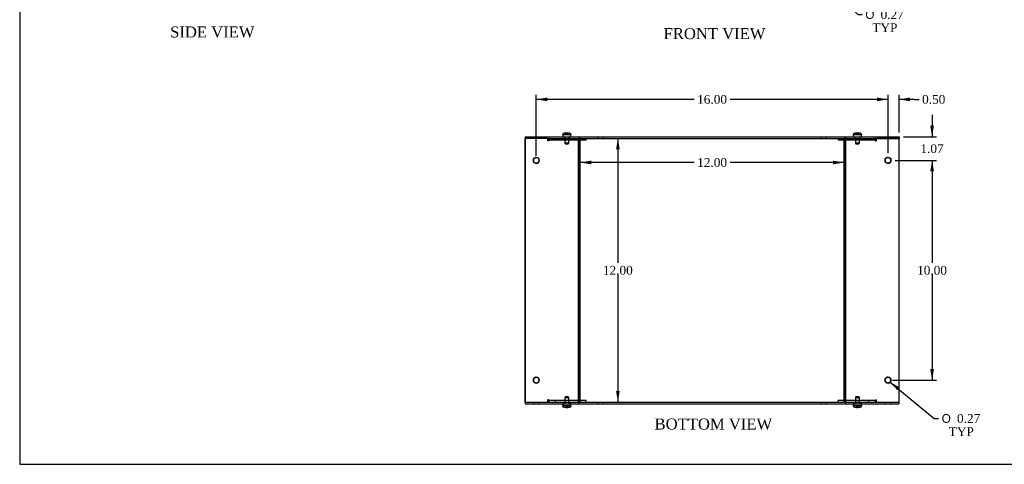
# Model space of a CAD drawing. Header units: inches. Extents: x 0.2 to 89.8, y -0.5 to 59.8.
# Tile 1 of 8: x 0.2 to 45, y 0.2 to 20.4. Entities that reach past the tile are written whole.
import ezdxf
from ezdxf.enums import TextEntityAlignment as Align
from ezdxf.lldxf.tags import DXFTag

# ---------------------------------------------------------------- set-up
doc = ezdxf.new("R2010")
doc.units = ezdxf.units.IN
doc.header["$MEASUREMENT"] = 0
for name, color, linetype in [('COM55579-6', 7, 'Continuous'), ('COM55580-6', 7, 'Continuous'), ('Default', 7, 'Continuous'), ('SCS19491', 7, 'Continuous')]:
    doc.layers.add(name, color=color, linetype=linetype)
doc.styles.add('SEACAD_Solid_Edge_ANSI1_Symbols', font='txt')
doc.styles.add('SEACAD_Times_New_Roman', font='times.ttf')
tags = doc.linetypes.add('HIDDEN2', pattern=[0.1875, 0.125, -0.0625]).pattern_tags.tags
tags[6:7] = [DXFTag(74, 4), DXFTag(75, 0), DXFTag(340, '0'), DXFTag(46, 0.0), DXFTag(50, 0.0), DXFTag(44, 0.0), DXFTag(45, 0.0)]
tags[4:5] = [DXFTag(74, 4), DXFTag(75, 0), DXFTag(340, '0'), DXFTag(46, 0.0), DXFTag(50, 0.0), DXFTag(44, 0.0), DXFTag(45, 0.0)]
doc.dimstyles.new('HAMMOND_(STH_-_66x44)', dxfattribs={"dimtxt": 0.4, "dimasz": 0.5, "dimexe": 0.2, "dimexo": 0.2, "dimgap": 0.1, "dimtad": 0, "dimtih": 1, "dimtoh": 1, "dimzin": 0, "dimdsep": 46, "dimtxsty": 'SEACAD_Times_New_Roman', "dimblk1": '_SE_FILLED', "dimblk2": '_SE_FILLED', "dimsah": 1, "dimcen": 0.2, "dimadec": 0, "dimazin": 0, "dimtfac": 0.8, "dimtofl": 0, "dimtmove": 0, "dimatfit": 3, "dimfxl": 1, "dimtolj": 1, "dimtzin": 0, "dimarcsym": 0})

# ---------------------------------------------------------------- blocks, each defined once
blk = doc.blocks.new('SE2')
at = {"layer": 'COM55579-6', "color": 7, "linetype": 'Continuous'}
for p, q in [((23.238, 15.063), (24.227, 15.063)), ((23.238, 15.063), (23.238, 14.991)), ((23.238, 14.991), (23.238, 14.991)), ((24.227, 15.063), (24.247, 15.063)), ((24.229, 14.991), (24.247, 14.991)), ((24.247, 15.063), (25.657, 15.063)), ((24.247, 14.991), (25.657, 14.991)), ((25.657, 15.063), (25.666, 15.063)), ((25.657, 14.991), (25.666, 14.991)), ((25.666, 15.063), (37.81, 15.063)), ((25.666, 15.063), (25.666, 14.991)), ((25.666, 14.991), (37.81, 14.991)), ((37.81, 15.063), (37.81, 14.991)), ((37.81, 15.063), (37.818, 15.063)), ((37.81, 14.991), (37.818, 14.991)), ((37.818, 15.063), (39.228, 15.063)), ((37.818, 14.991), (39.228, 14.991)), ((39.228, 15.063), (39.249, 15.063)), ((39.228, 14.991), (39.249, 14.991)), ((39.249, 15.063), (40.238, 15.063)), ((39.249, 14.991), (40.238, 14.991)), ((40.238, 15.063), (40.238, 14.991)), ((23.237, 2.991), (23.238, 2.991)), ((23.237, 2.991), (23.237, 2.919)), ((23.237, 2.919), (24.226, 2.919)), ((24.226, 2.919), (24.247, 2.919)), ((24.247, 2.919), (25.657, 2.919)), ((24.253, 2.991), (25.657, 2.991)), ((25.657, 2.991), (25.658, 2.991)), ((25.657, 2.919), (25.665, 2.919)), ((25.665, 2.991), (25.666, 2.991)), ((25.665, 2.991), (25.665, 2.919)), ((25.665, 2.919), (37.809, 2.919)), ((25.738, 2.991), (37.738, 2.991)), ((37.809, 2.991), (37.809, 2.919)), ((37.809, 2.919), (37.818, 2.919)), ((37.818, 2.919), (39.228, 2.919)), ((37.82, 2.991), (39.22, 2.991)), ((39.228, 2.919), (39.249, 2.919)), ((39.249, 2.919), (40.237, 2.919)), ((40.237, 2.991), (40.237, 2.919))]:
    blk.add_line(p, q, dxfattribs=at)
at = {"layer": 'COM55579-6', "color": 7, "linetype": 'HIDDEN2'}
for p, q in [((23.605, 15.063), (23.605, 14.991)), ((23.871, 14.991), (23.871, 15.063)), ((25.004, 15.063), (25.004, 14.991)), ((25.254, 14.991), (25.254, 15.063)), ((26.533, 15.063), (26.533, 14.991)), ((26.799, 14.991), (26.799, 15.063)), ((36.677, 15.063), (36.677, 14.991)), ((36.943, 14.991), (36.943, 15.063)), ((38.221, 15.063), (38.221, 14.991)), ((38.471, 14.991), (38.471, 15.063)), ((39.605, 15.063), (39.605, 14.991)), ((39.871, 14.991), (39.871, 15.063)), ((23.604, 2.991), (23.604, 2.919)), ((23.87, 2.919), (23.87, 2.991)), ((25.004, 2.991), (25.004, 2.919)), ((25.254, 2.919), (25.254, 2.991)), ((26.532, 2.991), (26.532, 2.919)), ((26.798, 2.919), (26.798, 2.991)), ((36.676, 2.991), (36.676, 2.919)), ((36.942, 2.919), (36.942, 2.991)), ((38.221, 2.991), (38.221, 2.919)), ((38.471, 2.919), (38.471, 2.991)), ((39.604, 2.991), (39.604, 2.919)), ((39.87, 2.919), (39.87, 2.991))]:
    blk.add_line(p, q, dxfattribs=at)
at = {"layer": 'COM55580-6', "color": 7, "linetype": 'Continuous'}
for p, q in [((23.238, 2.991), (23.238, 14.991)), ((24.229, 14.991), (23.238, 14.991)), ((23.238, 14.991), (23.238, 2.991)), ((24.256, 14.991), (24.256, 14.883)), ((24.256, 14.883), (24.256, 14.883)), ((24.307, 14.991), (24.307, 14.985)), ((25.655, 14.991), (25.655, 14.883)), ((25.655, 14.883), (25.655, 14.883)), ((25.666, 14.991), (25.738, 14.991)), ((25.666, 2.991), (25.666, 14.991)), ((25.738, 2.991), (25.738, 14.991)), ((25.738, 14.919), (26.009, 14.919)), ((26.009, 14.991), (26.009, 14.919)), ((37.467, 14.991), (37.467, 14.919)), ((37.467, 14.991), (37.467, 14.919)), ((37.467, 14.919), (37.467, 14.919)), ((37.467, 14.919), (37.738, 14.919)), ((37.738, 14.991), (37.738, 2.991)), ((37.738, 3.063), (37.738, 14.919)), ((37.81, 14.991), (37.81, 14.991)), ((37.81, 14.991), (37.81, 2.991)), ((37.82, 14.883), (37.82, 14.991)), ((37.82, 14.883), (37.82, 14.883)), ((39.169, 14.985), (39.169, 14.991)), ((39.169, 14.985), (39.169, 14.991)), ((39.22, 14.883), (39.22, 14.991)), ((39.22, 14.883), (39.22, 14.883)), ((40.238, 14.991), (39.249, 14.991)), ((40.238, 2.991), (40.238, 14.991)), ((23.238, 2.991), (24.23, 2.991)), ((24.23, 2.991), (24.253, 2.991)), ((24.256, 3.099), (24.256, 2.991)), ((24.256, 3.099), (24.256, 3.099)), ((24.307, 2.997), (24.307, 2.991)), ((25.655, 3.099), (25.655, 3.099)), ((25.655, 3.099), (25.655, 2.991)), ((25.658, 2.991), (25.665, 2.991)), ((25.666, 2.991), (25.738, 2.991)), ((26.009, 3.063), (25.738, 3.063)), ((26.009, 2.991), (26.009, 3.063)), ((37.467, 2.991), (37.467, 3.063)), ((37.467, 3.063), (37.467, 3.063)), ((37.738, 3.063), (37.467, 3.063)), ((37.467, 2.991), (37.467, 3.063)), ((37.81, 2.991), (37.738, 2.991)), ((37.81, 2.991), (37.82, 2.991)), ((37.82, 2.991), (37.82, 3.099)), ((37.82, 3.099), (37.82, 3.099)), ((39.169, 2.991), (39.169, 2.997)), ((39.169, 2.991), (39.169, 2.997)), ((39.22, 2.991), (39.22, 3.099)), ((39.22, 3.099), (39.22, 3.099)), ((39.22, 2.991), (39.245, 2.991)), ((39.245, 2.991), (40.238, 2.991))]:
    blk.add_line(p, q, dxfattribs=at)
at = {"layer": 'COM55580-6', "color": 7, "linetype": 'HIDDEN2'}
for p, q in [((24.256, 14.883), (24.256, 14.991)), ((24.256, 14.883), (24.256, 14.883)), ((24.307, 14.883), (24.256, 14.883)), ((24.306, 14.883), (24.306, 14.991)), ((24.307, 14.985), (24.307, 14.883)), ((24.332, 14.919), (24.332, 14.919)), ((24.332, 14.919), (25.731, 14.919)), ((24.609, 14.991), (24.609, 14.919)), ((24.609, 14.991), (24.609, 14.919)), ((25.047, 14.991), (25.047, 14.919)), ((25.047, 14.991), (25.047, 14.919)), ((25.217, 14.919), (25.217, 14.991)), ((25.217, 14.919), (25.217, 14.991)), ((25.655, 14.883), (25.655, 14.991)), ((25.655, 14.883), (25.655, 14.883)), ((25.706, 14.883), (25.655, 14.883)), ((25.665, 2.991), (25.665, 14.991)), ((25.706, 14.883), (25.706, 14.991)), ((25.706, 14.991), (25.706, 14.883)), ((25.731, 14.919), (25.738, 14.919)), ((25.737, 2.991), (25.737, 14.991)), ((26.008, 14.991), (26.008, 14.919)), ((37.738, 14.919), (37.738, 14.991)), ((37.738, 14.919), (37.744, 14.919)), ((37.744, 14.919), (39.143, 14.919)), ((37.769, 14.883), (37.769, 14.991)), ((37.769, 14.883), (37.769, 14.991)), ((37.769, 14.883), (37.769, 14.883)), ((37.769, 14.883), (37.769, 14.883)), ((37.769, 14.883), (37.82, 14.883)), ((37.81, 2.991), (37.81, 14.991)), ((37.82, 14.883), (37.82, 14.991)), ((38.258, 14.991), (38.258, 14.919)), ((38.258, 14.991), (38.258, 14.919)), ((38.428, 14.919), (38.428, 14.991)), ((38.428, 14.919), (38.428, 14.991)), ((38.866, 14.991), (38.866, 14.919)), ((38.866, 14.991), (38.866, 14.919)), ((39.169, 14.883), (39.169, 14.985)), ((39.169, 14.883), (39.169, 14.985)), ((39.169, 14.883), (39.169, 14.883)), ((39.169, 14.883), (39.169, 14.883)), ((39.169, 14.883), (39.22, 14.883)), ((39.22, 14.883), (39.22, 14.991)), ((40.237, 14.991), (40.237, 2.991)), ((25.666, 14.124), (25.665, 14.124)), ((25.738, 14.124), (25.666, 14.124)), ((37.738, 14.124), (37.738, 14.124)), ((37.81, 14.124), (37.738, 14.124)), ((25.665, 13.858), (25.666, 13.858)), ((25.666, 13.858), (25.738, 13.858)), ((37.738, 13.858), (37.738, 13.858)), ((37.738, 13.858), (37.81, 13.858)), ((25.666, 4.124), (25.665, 4.124)), ((25.738, 4.124), (25.666, 4.124)), ((37.738, 4.124), (37.738, 4.124)), ((37.81, 4.124), (37.738, 4.124)), ((25.665, 3.858), (25.666, 3.858)), ((25.666, 3.858), (25.738, 3.858)), ((37.738, 3.858), (37.738, 3.858)), ((37.738, 3.858), (37.81, 3.858)), ((24.256, 2.991), (24.256, 3.099)), ((24.256, 3.099), (24.256, 3.099)), ((24.307, 3.099), (24.256, 3.099)), ((24.306, 2.991), (24.306, 3.099)), ((24.307, 3.099), (24.307, 2.997)), ((24.332, 3.063), (24.332, 3.063)), ((25.731, 3.063), (24.332, 3.063)), ((24.609, 2.991), (24.609, 3.063)), ((24.609, 2.991), (24.609, 3.063)), ((25.047, 3.063), (25.047, 2.991)), ((25.047, 3.063), (25.047, 2.991)), ((25.217, 2.991), (25.217, 3.063)), ((25.217, 2.991), (25.217, 3.063)), ((25.655, 2.991), (25.655, 3.099)), ((25.655, 3.099), (25.655, 3.099)), ((25.706, 3.099), (25.655, 3.099)), ((25.706, 2.991), (25.706, 3.099)), ((25.706, 3.099), (25.706, 2.991)), ((25.738, 3.063), (25.731, 3.063)), ((26.008, 2.991), (26.008, 3.063)), ((37.738, 2.991), (37.738, 3.063)), ((37.744, 3.063), (37.738, 3.063)), ((39.143, 3.063), (37.744, 3.063)), ((37.769, 2.991), (37.769, 3.099)), ((37.769, 3.099), (37.769, 3.099)), ((37.769, 3.099), (37.769, 3.099)), ((37.769, 2.991), (37.769, 3.099)), ((37.769, 3.099), (37.82, 3.099)), ((37.82, 2.991), (37.82, 3.099)), ((38.258, 3.063), (38.258, 2.991)), ((38.258, 3.063), (38.258, 2.991)), ((38.428, 2.991), (38.428, 3.063)), ((38.428, 2.991), (38.428, 3.063)), ((38.866, 2.991), (38.866, 3.063)), ((38.866, 2.991), (38.866, 3.063)), ((39.169, 2.997), (39.169, 3.099)), ((39.169, 3.099), (39.169, 3.099)), ((39.169, 3.099), (39.169, 3.099)), ((39.169, 2.997), (39.169, 3.099)), ((39.169, 3.099), (39.22, 3.099)), ((39.22, 2.991), (39.22, 3.099))]:
    blk.add_line(p, q, dxfattribs=at)
at = {"layer": 'COM55580-6', "color": 7, "linetype": 'Continuous'}
for centre in [(23.738, 13.991), (39.738, 13.991), (23.738, 3.991), (39.738, 3.991)]:
    blk.add_circle(centre, 0.133, dxfattribs=at)
at = {"layer": 'COM55580-6', "color": 7, "linetype": 'HIDDEN2'}
for centre, start, end in [((23.738, 13.991), 89.9708, 270.0292), ((39.737, 13.991), 89.9708, 270.0291), ((23.738, 3.991), 89.8759, 270.1288), ((39.737, 3.991), 89.9845, 270.0149)]:
    blk.add_arc(centre, 0.133, start, end, dxfattribs=at)
at = {"layer": 'COM55580-6', "color": 7, "linetype": 'Continuous'}
for centre, start, end in [((23.738, 13.991), 0, 89.9708), ((23.738, 13.991), 270.0292, 0), ((39.737, 13.991), 0, 89.9708), ((39.737, 13.991), 270.0291, 0), ((23.738, 3.991), 0, 89.8759), ((39.737, 3.991), 0, 89.9845), ((23.738, 3.991), 270.1288, 0), ((39.737, 3.991), 270.0149, 0)]:
    blk.add_arc(centre, 0.133, start, end, dxfattribs=at)
for centre, major_axis, start_param, end_param in [((24.332, 14.883), (0, -0.108), 3.141593, 4.712389), ((24.332, 14.883), (0, 0.108), 0, 0.338726), ((25.731, 14.883), (0, 0.108), 1.532608, 1.570796), ((37.744, 14.883), (0, -0.108), 1.570796, 1.608984), ((39.143, 14.883), (0, 0.108), 4.712389, 6.283185), ((24.332, 3.099), (0, -0.108), 4.712389, 6.283185), ((24.332, 3.099), (0, 0.108), 2.802867, 3.141593), ((25.731, 3.099), (0, 0.108), 1.570796, 1.608984), ((37.744, 3.099), (0, -0.108), 1.532608, 1.570796), ((39.143, 3.099), (0, 0.108), 3.141593, 4.712389)]:
    blk.add_ellipse(centre, major_axis=major_axis, ratio=0.707107, start_param=start_param, end_param=end_param, dxfattribs=at)
at = {"layer": 'COM55580-6', "color": 7, "linetype": 'HIDDEN2'}
for centre, major_axis, start_param, end_param in [((24.332, 14.883), (0, 0.108), 0.338726, 1.570796), ((24.332, 14.883), (0, 0.036), 0, 1.570796), ((24.332, 14.883), (0, -0.036), 3.141593, 4.712389), ((25.731, 14.883), (0, -0.108), 3.141593, 4.712389), ((25.731, 14.883), (0, 0.108), 0, 1.532608), ((25.731, 14.883), (0, -0.036), 3.141593, 4.712389), ((25.731, 14.883), (0, 0.036), 0, 1.570796), ((37.744, 14.883), (0, 0.108), 4.712389, 6.283185), ((37.744, 14.883), (0, -0.108), 1.608984, 3.141593), ((37.744, 14.883), (0, 0.036), 4.712389, 6.283185), ((37.744, 14.883), (0, -0.036), 1.570796, 3.141593), ((39.143, 14.883), (0, -0.108), 1.570796, 3.141593), ((39.143, 14.883), (0, -0.036), 1.570796, 3.141593), ((39.143, 14.883), (0, 0.036), 4.712389, 6.283185), ((24.332, 3.099), (0, 0.108), 1.570796, 2.802867), ((24.332, 3.099), (0, 0.036), 1.570796, 3.141593), ((24.332, 3.099), (0, -0.036), 4.712389, 6.283185), ((25.731, 3.099), (0, -0.108), 4.712389, 6.283185), ((25.731, 3.099), (0, 0.108), 1.608984, 3.141593), ((25.731, 3.099), (0, -0.036), 4.712389, 6.283185), ((25.731, 3.099), (0, 0.036), 1.570796, 3.141593), ((37.744, 3.099), (0, 0.108), 3.141593, 4.712389), ((37.744, 3.099), (0, 0.036), 3.141593, 4.712389), ((37.744, 3.099), (0, -0.036), 0, 1.570796), ((37.744, 3.099), (0, -0.108), 0, 1.532608), ((39.143, 3.099), (0, -0.108), 0, 1.570796), ((39.143, 3.099), (0, -0.036), 0, 1.570796), ((39.143, 3.099), (0, 0.036), 3.141593, 4.712389)]:
    blk.add_ellipse(centre, major_axis=major_axis, ratio=0.707107, start_param=start_param, end_param=end_param, dxfattribs=at)
at = {"layer": 'SCS19491', "color": 7, "linetype": 'Continuous'}
for p, q in [((25.036, 15.238), (25.098, 15.238)), ((25.099, 15.234), (25.159, 15.234)), ((25.153, 15.238), (25.15, 15.238)), ((25.158, 15.238), (25.155, 15.238)), ((25.158, 15.238), (25.222, 15.238)), ((25.159, 15.234), (25.158, 15.238)), ((38.254, 15.238), (38.315, 15.238)), ((38.316, 15.234), (38.376, 15.234)), ((38.37, 15.238), (38.368, 15.238)), ((38.375, 15.238), (38.373, 15.238)), ((38.373, 15.234), (38.373, 15.238)), ((38.375, 15.238), (38.439, 15.238)), ((38.376, 15.234), (38.375, 15.238)), ((24.941, 15.148), (24.941, 15.088)), ((24.945, 15.163), (24.943, 15.163)), ((25.313, 15.163), (25.315, 15.163)), ((25.316, 15.088), (25.316, 15.148)), ((38.159, 15.148), (38.159, 15.088)), ((38.163, 15.163), (38.16, 15.163)), ((38.53, 15.163), (38.533, 15.163)), ((38.534, 15.088), (38.534, 15.148)), ((24.941, 2.894), (24.941, 2.834)), ((24.945, 2.819), (24.942, 2.819)), ((25.1, 2.744), (25.036, 2.744)), ((25.159, 2.749), (25.099, 2.748)), ((25.099, 2.748), (25.1, 2.744)), ((25.1, 2.744), (25.102, 2.744)), ((25.105, 2.744), (25.107, 2.744)), ((25.221, 2.744), (25.16, 2.744)), ((25.313, 2.819), (25.315, 2.819)), ((25.316, 2.834), (25.316, 2.894)), ((38.159, 2.894), (38.159, 2.834)), ((38.162, 2.819), (38.16, 2.819)), ((38.317, 2.744), (38.253, 2.744)), ((38.376, 2.749), (38.316, 2.748)), ((38.316, 2.748), (38.317, 2.744)), ((38.317, 2.744), (38.32, 2.744)), ((38.322, 2.744), (38.325, 2.744)), ((38.377, 2.744), (38.368, 2.744)), ((38.439, 2.744), (38.377, 2.744)), ((38.53, 2.819), (38.532, 2.819)), ((38.534, 2.834), (38.534, 2.894))]:
    blk.add_line(p, q, dxfattribs=at)
at = {"layer": 'SCS19491', "color": 7, "linetype": 'HIDDEN2'}
for p, q in [((25.149, 15.234), (25.089, 15.233)), ((25.089, 15.163), (25.089, 15.233)), ((25.093, 15.163), (25.093, 15.238)), ((25.095, 15.238), (25.095, 15.163)), ((25.099, 15.163), (25.099, 15.234)), ((25.149, 15.163), (25.149, 15.234)), ((25.155, 15.238), (25.153, 15.238)), ((25.153, 15.238), (25.153, 15.163)), ((25.155, 15.163), (25.155, 15.238)), ((25.159, 15.163), (25.159, 15.234)), ((38.367, 15.234), (38.307, 15.233)), ((38.307, 15.163), (38.307, 15.233)), ((38.31, 15.163), (38.31, 15.238)), ((38.313, 15.238), (38.313, 15.163)), ((38.316, 15.163), (38.316, 15.234)), ((38.367, 15.163), (38.367, 15.234)), ((38.373, 15.238), (38.37, 15.238)), ((38.37, 15.238), (38.37, 15.163)), ((38.373, 15.163), (38.373, 15.234)), ((38.376, 15.163), (38.376, 15.234)), ((24.945, 15.163), (25.095, 15.163)), ((25.034, 15.063), (25.034, 14.781)), ((25.095, 15.163), (25.099, 15.163)), ((25.099, 15.163), (25.159, 15.163)), ((25.159, 15.163), (25.313, 15.163)), ((25.224, 14.781), (25.224, 15.063)), ((38.163, 15.163), (38.313, 15.163)), ((38.251, 15.063), (38.251, 14.781)), ((38.313, 15.163), (38.316, 15.163)), ((38.316, 15.163), (38.376, 15.163)), ((38.376, 15.163), (38.53, 15.163)), ((38.441, 14.781), (38.441, 15.063)), ((25.224, 14.781), (25.034, 14.781)), ((25.034, 14.781), (25.064, 14.751)), ((25.064, 14.751), (25.194, 14.751)), ((25.194, 14.751), (25.224, 14.781)), ((38.441, 14.781), (38.251, 14.781)), ((38.251, 14.781), (38.281, 14.751)), ((38.281, 14.751), (38.411, 14.751)), ((38.411, 14.751), (38.441, 14.781)), ((25.064, 3.232), (25.034, 3.202)), ((25.034, 3.202), (25.224, 3.202)), ((25.034, 3.202), (25.034, 2.919)), ((25.194, 3.232), (25.064, 3.232)), ((25.224, 3.202), (25.194, 3.232)), ((25.224, 2.919), (25.224, 3.202)), ((38.281, 3.232), (38.251, 3.202)), ((38.251, 3.202), (38.441, 3.202)), ((38.251, 3.202), (38.251, 2.919)), ((38.411, 3.232), (38.281, 3.232)), ((38.441, 3.202), (38.411, 3.232)), ((38.441, 2.919), (38.441, 3.202)), ((25.099, 2.819), (24.945, 2.819)), ((25.159, 2.819), (25.099, 2.819)), ((25.099, 2.819), (25.099, 2.748)), ((25.102, 2.819), (25.102, 2.744)), ((25.102, 2.744), (25.105, 2.744)), ((25.105, 2.744), (25.105, 2.819)), ((25.108, 2.819), (25.108, 2.749)), ((25.108, 2.749), (25.168, 2.749)), ((25.162, 2.819), (25.159, 2.819)), ((25.159, 2.819), (25.159, 2.749)), ((25.313, 2.819), (25.162, 2.819)), ((25.162, 2.744), (25.162, 2.819)), ((25.165, 2.819), (25.165, 2.744)), ((25.168, 2.819), (25.168, 2.749)), ((38.316, 2.819), (38.162, 2.819)), ((38.307, 2.819), (38.307, 2.749)), ((38.367, 2.749), (38.307, 2.749)), ((38.31, 2.819), (38.31, 2.744)), ((38.313, 2.744), (38.313, 2.819)), ((38.376, 2.819), (38.316, 2.819)), ((38.316, 2.819), (38.316, 2.748)), ((38.32, 2.819), (38.32, 2.744)), ((38.32, 2.744), (38.322, 2.744)), ((38.322, 2.744), (38.322, 2.819)), ((38.326, 2.819), (38.326, 2.749)), ((38.326, 2.749), (38.386, 2.749)), ((38.367, 2.819), (38.367, 2.749)), ((38.37, 2.744), (38.37, 2.819)), ((38.373, 2.819), (38.373, 2.744)), ((38.38, 2.819), (38.376, 2.819)), ((38.376, 2.819), (38.376, 2.749)), ((38.376, 2.749), (38.376, 2.748)), ((38.53, 2.819), (38.38, 2.819)), ((38.38, 2.744), (38.38, 2.819)), ((38.382, 2.819), (38.382, 2.744)), ((38.386, 2.819), (38.386, 2.749))]:
    blk.add_line(p, q, dxfattribs=at)
at = {"layer": 'SCS19491', "color": 7, "linetype": 'Continuous'}
for centre, radius, start, end in [((25.031, 15.148), 0.09, 170.4059, 180), ((24.966, 15.088), 0.025, 180, 270), ((25.291, 15.088), 0.025, 270, 0), ((25.226, 15.148), 0.09, 0, 9.5941), ((38.249, 15.148), 0.09, 170.4059, 180), ((38.184, 15.088), 0.025, 180, 270), ((38.509, 15.088), 0.025, 270, 0), ((38.444, 15.148), 0.09, 0, 9.5941), ((24.966, 2.894), 0.025, 90, 180), ((25.031, 2.834), 0.09, 180, 189.5941), ((25.291, 2.894), 0.025, 0, 90), ((25.226, 2.834), 0.09, 350.4059, 0), ((38.184, 2.894), 0.025, 90, 180), ((38.249, 2.834), 0.09, 180, 189.5941), ((38.509, 2.894), 0.025, 0, 90), ((38.444, 2.834), 0.09, 350.4059, 0)]:
    blk.add_arc(centre, radius, start, end, dxfattribs=at)
for points in [[(24.945, 15.163), (24.946, 15.168), (24.947, 15.174), (24.951, 15.184), (24.953, 15.188), (24.959, 15.198), (24.962, 15.202), (24.969, 15.21), (24.973, 15.214), (24.981, 15.221), (24.985, 15.224), (24.995, 15.229), (25, 15.231), (25.01, 15.235), (25.015, 15.236), (25.025, 15.238), (25.031, 15.238), (25.036, 15.238)], [(25.222, 15.238), (25.227, 15.238), (25.232, 15.238), (25.243, 15.236), (25.248, 15.235), (25.258, 15.231), (25.263, 15.229), (25.272, 15.224), (25.277, 15.221), (25.285, 15.214), (25.289, 15.21), (25.296, 15.202), (25.299, 15.198), (25.304, 15.189), (25.307, 15.184), (25.31, 15.174), (25.312, 15.168), (25.313, 15.163)], [(38.163, 15.163), (38.163, 15.168), (38.165, 15.174), (38.169, 15.184), (38.171, 15.188), (38.176, 15.198), (38.179, 15.202), (38.186, 15.21), (38.19, 15.214), (38.198, 15.221), (38.203, 15.224), (38.212, 15.229), (38.217, 15.231), (38.227, 15.235), (38.232, 15.236), (38.243, 15.238), (38.248, 15.238), (38.254, 15.238)], [(38.439, 15.238), (38.444, 15.238), (38.45, 15.238), (38.46, 15.236), (38.466, 15.235), (38.476, 15.231), (38.481, 15.229), (38.49, 15.224), (38.494, 15.221), (38.503, 15.214), (38.506, 15.21), (38.513, 15.202), (38.517, 15.198), (38.522, 15.189), (38.524, 15.184), (38.528, 15.174), (38.529, 15.168), (38.53, 15.163)], [(25.036, 2.744), (25.031, 2.744), (25.025, 2.745), (25.015, 2.746), (25.01, 2.748), (24.999, 2.751), (24.995, 2.753), (24.985, 2.759), (24.981, 2.762), (24.972, 2.768), (24.969, 2.772), (24.962, 2.78), (24.959, 2.785), (24.953, 2.794), (24.951, 2.799), (24.947, 2.809), (24.946, 2.814), (24.945, 2.819)], [(25.313, 2.819), (25.312, 2.814), (25.31, 2.809), (25.307, 2.799), (25.304, 2.794), (25.299, 2.785), (25.296, 2.78), (25.289, 2.772), (25.285, 2.768), (25.277, 2.762), (25.272, 2.759), (25.263, 2.753), (25.258, 2.751), (25.248, 2.748), (25.243, 2.746), (25.232, 2.745), (25.227, 2.744), (25.221, 2.744)], [(38.253, 2.744), (38.248, 2.744), (38.243, 2.745), (38.232, 2.746), (38.227, 2.748), (38.217, 2.751), (38.212, 2.753), (38.203, 2.759), (38.198, 2.762), (38.19, 2.768), (38.186, 2.772), (38.179, 2.78), (38.176, 2.785), (38.171, 2.794), (38.168, 2.799), (38.165, 2.809), (38.163, 2.814), (38.162, 2.819)], [(38.53, 2.819), (38.529, 2.814), (38.528, 2.809), (38.524, 2.799), (38.522, 2.794), (38.516, 2.785), (38.513, 2.78), (38.506, 2.772), (38.503, 2.768), (38.494, 2.762), (38.49, 2.759), (38.48, 2.753), (38.476, 2.751), (38.465, 2.748), (38.46, 2.746), (38.45, 2.745), (38.444, 2.744), (38.439, 2.744)]]:
    blk.add_open_spline(points, degree=3, knots=[0, 0, 0, 0, 0.125, 0.125, 0.25, 0.25, 0.375, 0.375, 0.5, 0.5, 0.625, 0.625, 0.75, 0.75, 0.875, 0.875, 1, 1, 1, 1], dxfattribs=at)
for points in [[(25.098, 15.238), (25.098, 15.238), (25.099, 15.237), (25.099, 15.234)], [(38.315, 15.238), (38.316, 15.238), (38.316, 15.237), (38.316, 15.234)], [(25.16, 2.744), (25.159, 2.744), (25.159, 2.746), (25.159, 2.749)], [(38.377, 2.744), (38.377, 2.744), (38.377, 2.746), (38.376, 2.749)]]:
    blk.add_open_spline(points, degree=3, dxfattribs=at)
blk = doc.blocks.new('DMBLK7432')
at = {"layer": 'Default', "linetype": 'Continuous', "transparency": 16777216}
for points in [[(39.237, 16.849), (39.237, 16.683), (39.737, 16.766)], [(40.738, 16.849), (40.238, 16.766), (40.738, 16.683)]]:
    blk.add_hatch(color=7, dxfattribs=at).paths.add_polyline_path(points)
at = {"layer": 'Default', "color": 7, "linetype": 'Continuous', "transparency": 16777216}
for p, q in [((39.737, 16.766), (38.737, 16.766)), ((39.737, 14.324), (39.737, 16.966)), ((40.238, 15.263), (40.238, 16.966)), ((40.948, 16.766), (40.238, 16.766)), ((40.948, 16.766), (41.148, 16.766))]:
    blk.add_line(p, q, dxfattribs=at)
at = {"layer": 'Default', "color": 7, "linetype": 'Continuous', "transparency": 16777216, "style": 'SEACAD_Times_New_Roman'}
blk.add_text('0.50', height=0.4, dxfattribs=at).set_placement((41.288, 16.966), align=Align.TOP_LEFT)
blk = doc.blocks.new('_SE_FILLED')
at = {"color": 0}
blk.add_line((0, 0), (-1, 0), dxfattribs=at)
blk.add_solid([(0, 0), (-1, -0.1665), (-1, 0.1665), (0, 0)], dxfattribs=at)
blk = doc.blocks.new('DMBLK7433')
at = {"layer": 'Default', "linetype": 'Continuous', "transparency": 16777216}
for points in [[(24.238, 16.849), (23.738, 16.766), (24.238, 16.683)], [(39.237, 16.849), (39.237, 16.683), (39.737, 16.766)]]:
    blk.add_hatch(color=7, dxfattribs=at).paths.add_polyline_path(points)
at = {"layer": 'Default', "color": 7, "linetype": 'Continuous', "transparency": 16777216}
for p, q in [((23.738, 14.191), (23.738, 16.966)), ((30.915, 16.766), (23.738, 16.766)), ((39.737, 16.766), (32.56, 16.766)), ((39.737, 14.324), (39.737, 16.966))]:
    blk.add_line(p, q, dxfattribs=at)
at = {"layer": 'Default', "color": 7, "linetype": 'Continuous', "transparency": 16777216, "style": 'SEACAD_Times_New_Roman'}
blk.add_text('16.00', height=0.4, dxfattribs=at).set_placement((31.055, 16.966), align=Align.TOP_LEFT)
blk = doc.blocks.new('DMBLK7434')
at = {"layer": 'Default', "linetype": 'Continuous', "transparency": 16777216}
for points in [[(41.827, 15.563), (41.66, 15.563), (41.743, 15.063)], [(41.827, 13.491), (41.743, 13.991), (41.66, 13.491)]]:
    blk.add_hatch(color=7, dxfattribs=at).paths.add_polyline_path(points)
at = {"layer": 'Default', "color": 7, "linetype": 'Continuous', "transparency": 16777216}
for p, q in [((41.743, 16.063), (41.743, 15.063)), ((40.438, 15.063), (41.943, 15.063)), ((40.07, 13.991), (41.943, 13.991)), ((41.743, 13.991), (41.743, 12.991))]:
    blk.add_line(p, q, dxfattribs=at)
at = {"layer": 'Default', "color": 7, "linetype": 'Continuous', "transparency": 16777216, "style": 'SEACAD_Times_New_Roman'}
blk.add_text('1.07', height=0.4, dxfattribs=at).set_placement((41.212, 14.727), align=Align.TOP_LEFT)
blk = doc.blocks.new('DMBLK7435')
at = {"layer": 'Default', "linetype": 'Continuous', "transparency": 16777216}
for points in [[(41.827, 13.491), (41.743, 13.991), (41.66, 13.491)], [(41.827, 4.491), (41.66, 4.491), (41.743, 3.991)]]:
    blk.add_hatch(color=7, dxfattribs=at).paths.add_polyline_path(points)
at = {"layer": 'Default', "color": 7, "linetype": 'Continuous', "transparency": 16777216}
for p, q in [((40.07, 13.991), (41.943, 13.991)), ((41.743, 13.991), (41.743, 9.331)), ((41.743, 8.791), (41.743, 3.991)), ((39.937, 3.991), (41.943, 3.991))]:
    blk.add_line(p, q, dxfattribs=at)
at = {"layer": 'Default', "color": 7, "linetype": 'Continuous', "transparency": 16777216, "style": 'SEACAD_Times_New_Roman'}
blk.add_text('10.00', height=0.4, dxfattribs=at).set_placement((41.061, 9.191), align=Align.TOP_LEFT)
blk = doc.blocks.new('DMBLK7440')
at = {"layer": 'Default', "linetype": 'Continuous', "transparency": 16777216}
blk.add_hatch(color=7, dxfattribs=at).paths.add_polyline_path([(40.278, 3.651), (39.84, 3.906), (40.171, 3.523)])
at = {"layer": 'Default', "color": 7, "linetype": 'Continuous', "transparency": 16777216}
for p, q in [((39.84, 3.906), (41.841, 2.247)), ((41.841, 2.247), (42.041, 2.247))]:
    blk.add_line(p, q, dxfattribs=at)
for s, style, p in [('O', 'SEACAD_Solid_Edge_ANSI1_Symbols', (42.181, 2.447)), ('0.27', 'SEACAD_Times_New_Roman', (42.877, 2.447)), ('TYP', 'SEACAD_Times_New_Roman', (42.5, 1.847))]:
    blk.add_text(s, height=0.4, dxfattribs=dict(at, style=style)).set_placement(p, align=Align.TOP_LEFT)
blk = doc.blocks.new('DMBLK7441')
at = {"layer": 'Default', "linetype": 'Continuous', "transparency": 16777216}
blk.add_hatch(color=7, dxfattribs=at).paths.add_polyline_path([(37.314, 21.802), (36.903, 22.099), (37.196, 21.685)])
at = {"layer": 'Default', "color": 7, "linetype": 'Continuous', "transparency": 16777216}
for p, q in [((36.903, 22.099), (38.364, 20.626)), ((38.364, 20.626), (38.564, 20.626))]:
    blk.add_line(p, q, dxfattribs=at)
for s, style, p in [('O', 'SEACAD_Solid_Edge_ANSI1_Symbols', (38.704, 20.826)), ('0.27', 'SEACAD_Times_New_Roman', (39.4, 20.826)), ('TYP', 'SEACAD_Times_New_Roman', (39.023, 20.226))]:
    blk.add_text(s, height=0.4, dxfattribs=dict(at, style=style)).set_placement(p, align=Align.TOP_LEFT)
blk = doc.blocks.new('DMBLK7444')
at = {"layer": 'Default', "linetype": 'Continuous', "transparency": 16777216}
for points in [[(26.237, 13.812), (26.237, 13.979), (25.737, 13.895)], [(37.238, 13.812), (37.738, 13.895), (37.238, 13.979)]]:
    blk.add_hatch(color=7, dxfattribs=at).paths.add_polyline_path(points)
at = {"layer": 'Default', "color": 7, "linetype": 'Continuous', "transparency": 16777216}
for p, q in [((30.915, 13.895), (25.737, 13.895)), ((37.738, 13.895), (32.56, 13.895))]:
    blk.add_line(p, q, dxfattribs=at)
at = {"layer": 'Default', "color": 7, "linetype": 'Continuous', "transparency": 16777216, "style": 'SEACAD_Times_New_Roman'}
blk.add_text('12.00', height=0.4, dxfattribs=at).set_placement((31.055, 14.095), align=Align.TOP_LEFT)
blk = doc.blocks.new('DMBLK7445')
at = {"layer": 'Default', "linetype": 'Continuous', "transparency": 16777216}
for points in [[(27.533, 14.491), (27.45, 14.991), (27.366, 14.491)], [(27.533, 3.491), (27.366, 3.491), (27.45, 2.991)]]:
    blk.add_hatch(color=7, dxfattribs=at).paths.add_polyline_path(points)
at = {"layer": 'Default', "color": 7, "linetype": 'Continuous', "transparency": 16777216}
for p, q in [((27.45, 14.991), (27.45, 9.331)), ((27.45, 8.791), (27.45, 2.991))]:
    blk.add_line(p, q, dxfattribs=at)
at = {"layer": 'Default', "color": 7, "linetype": 'Continuous', "transparency": 16777216, "style": 'SEACAD_Times_New_Roman'}
blk.add_text('12.00', height=0.4, dxfattribs=at).set_placement((26.767, 9.191), align=Align.TOP_LEFT)
blk = doc.blocks.new('BORDER')
at = {"layer": 'Default', "color": 7, "linetype": 'Continuous'}
for p, q in [((-41.86, 27.86), (-41.86, 0)), ((-41.86, 0), (0, 0))]:
    blk.add_line(p, q, dxfattribs=at)

msp = doc.modelspace()

# ---------------------------------------------------------------- block references
at = {"layer": 'Default', "color": 7, "xscale": 2.14, "yscale": 2.14, "zscale": 2.14}
msp.add_blockref('BORDER', (89.818, 0.161), dxfattribs=at)
at = {"layer": 'Default'}
msp.add_blockref('SE2', (0, 0), dxfattribs=at)

# ---------------------------------------------------------------- texts
at = {"layer": 'Default', "color": 7, "linetype": 'Continuous', "style": 'SEACAD_Times_New_Roman'}
for s, p in [('SIDE VIEW', (7.082, 20.084)), ('FRONT VIEW', (29.529, 20.009)), ('BOTTOM VIEW', (29.119, 2.244))]:
    msp.add_text(s, height=0.5, dxfattribs=at).set_placement(p, align=Align.TOP_LEFT)

# ---------------------------------------------------------------- dimensions: what is measured, and where the dimension line sits
at = {"layer": 'Default', "color": 7, "linetype": 'Continuous'}
for p1, p2, picture, middle in [((36.716, 22.288), (36.903, 22.099), 'DMBLK7441', (38.564, 20.626)), ((39.635, 4.076), (39.84, 3.906), 'DMBLK7440', (42.041, 2.247))]:
    dim = msp.add_diameter_dim_2p(p1=p1, p2=p2, text='\\A1;<>\\PTYP', dimstyle='HAMMOND_(STH_-_66x44)', dxfattribs=at)
    dim.commit()
    dim.dimension.update_dxf_attribs({"geometry": picture, "text_midpoint": middle, "dimtype": 163})
for base, p1, p2, picture, middle in [((23.738, 16.766), (39.737, 14.124), (23.738, 13.991), 'DMBLK7433', (31.738, 16.766)), ((25.737, 13.895), (37.738, 14.991), (25.737, 14.991), 'DMBLK7444', (31.738, 13.895))]:
    dim = msp.add_linear_dim(base=base, p1=p1, p2=p2, text='\\A1;<>', dimstyle='HAMMOND_(STH_-_66x44)', dxfattribs=at)
    dim.commit()
    dim.dimension.update_dxf_attribs({"geometry": picture, "text_midpoint": middle, "dimtype": 160})
dim = msp.add_linear_dim(base=(39.737, 16.766), p1=(40.238, 15.063), p2=(39.737, 14.124), text='\\A1;<>', dimstyle='HAMMOND_(STH_-_66x44)', override={"dimtmove": 1}, dxfattribs=at)
dim.commit()
dim.dimension.update_dxf_attribs({"geometry": 'DMBLK7432', "text_midpoint": (41.148, 16.766), "dimtype": 160})
for base, p1, p2, angle, picture, middle, dimtype in [((41.743, 13.991), (40.238, 15.063), (39.87, 13.991), 90, 'DMBLK7434', (41.743, 14.527), 160), ((27.45, 14.991), (25.666, 14.991), (25.665, 2.991), 269.9994, 'DMBLK7445', (27.45, 8.991), 161), ((41.743, 3.991), (39.87, 13.991), (39.737, 3.991), 90, 'DMBLK7435', (41.743, 8.991), 160)]:
    dim = msp.add_linear_dim(base=base, p1=p1, p2=p2, angle=angle, text='\\A1;<>', dimstyle='HAMMOND_(STH_-_66x44)', dxfattribs=at)
    dim.commit()
    dim.dimension.update_dxf_attribs({"geometry": picture, "text_midpoint": middle, "dimtype": dimtype})

doc.saveas('drawing.dxf')
